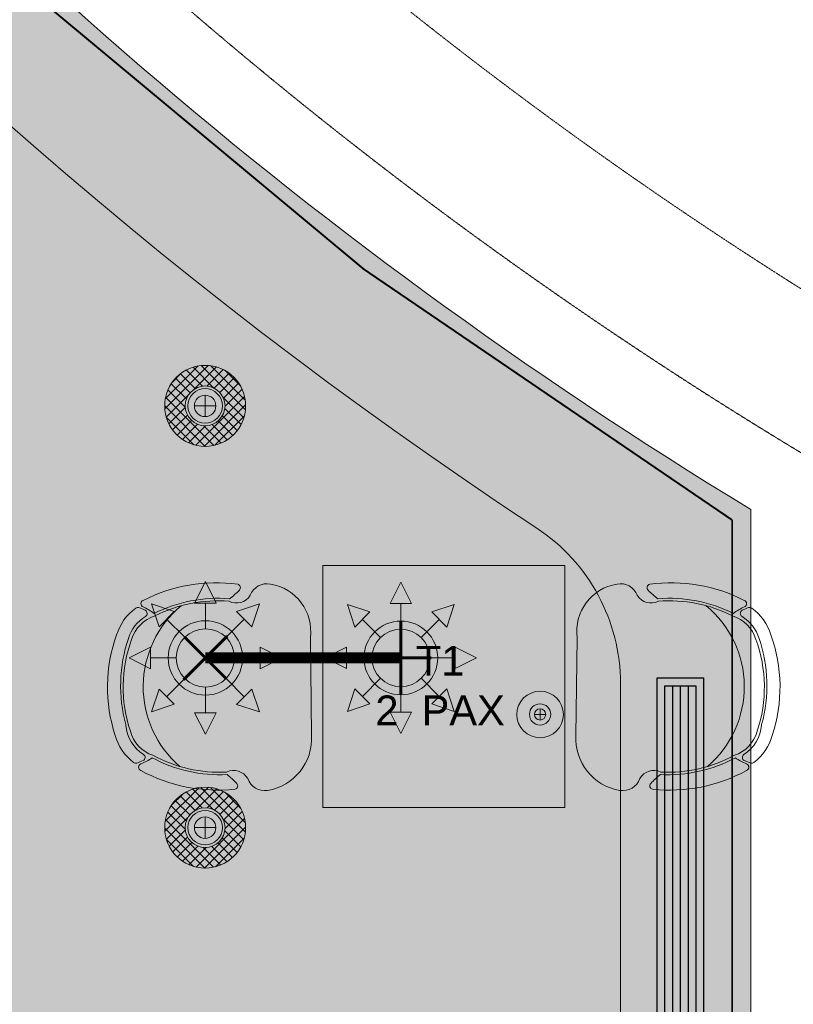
# Model space of a CAD drawing. Header units: millimetres. Extents: x 138182 to 148194, y 4376 to 21165.
# Tile 6 of 9: x 143912 to 145990, y 12162 to 14807. Entities that reach past the tile are written whole.
import ezdxf

# ---------------------------------------------------------------- set-up
doc = ezdxf.new("R2010")
doc.units = ezdxf.units.MM
doc.header["$LTSCALE"] = 2.5
doc.linetypes.add('( Hidden )', pattern=[0.375, 0.25, -0.125])
doc.linetypes.add('HIDDEN', pattern=[0.375, 0.25, -0.125])
for name, color, linetype, lineweight in [('00-ABM-SPR-68-D', 6, 'Continuous', 0), ('Dimension', 40, 'Continuous', 0), ('ELEC', 1, 'Continuous', 5), ('Electrical', 1, 'Continuous', 5), ('HATCH LIGHT', 250, 'Continuous', 0), ('HATCH MEDIUM', 251, 'Continuous', 5), ('SPRINKLER PENDANT EXIS.', 6, 'Continuous', 0)]:
    doc.layers.add(name, color=color, linetype=linetype, lineweight=lineweight)
for name, color, linetype in [('2', 2, 'Continuous'), ('FIRE SPRINKLER PIPE', 1, 'Continuous'), ('MEPTEK-HVAC- LINEAR GRILL', 5, 'Continuous')]:
    doc.layers.add(name, color=color, linetype=linetype)
doc.styles.add('RG_3F_TITLE BLOCK_A1$0$A1 TBLOCK LBV$0$Style-arial', font='arial.ttf')

# ---------------------------------------------------------------- blocks, each defined once
blk = doc.blocks.new('hatch')
h = blk.add_hatch()
h.set_pattern_fill('FLEX', color=256, scale=10)
h.set_pattern_definition([(0, (-140.1241893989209, -20916.01759239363), (0, 63.5), [63.5, -63.5]), (45, (-76.62418939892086, -20916.01759239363), (0, 63.499999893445), [15.875, -58.052561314, 15.875, -89.80256131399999])])
edge = h.paths.add_edge_path()
edge.add_arc((215877.7525466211, 2464.580589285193), 12279.95709463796, 199.7789586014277, 238.7556541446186, ccw=False)
edge.add_line((204322.2502413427, -1690.863155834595), (203976.0716136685, -1690.863155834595))
edge.add_line((203976.0716136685, -1690.863155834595), (203976.0716136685, -9185.352777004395))
edge.add_line((203976.0716136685, -9185.352777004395), (204226.0716136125, -9185.352777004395))
edge.add_line((204226.0716136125, -9185.352777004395), (204226.0716136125, -9935.352777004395))
edge.add_line((204226.0716136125, -9935.352777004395), (204226.0716136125, -9900.352777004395))
edge.add_line((204226.0716136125, -9900.352777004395), (206576.0716136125, -9900.352777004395))
edge.add_line((206576.0716136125, -9900.352777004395), (206576.0716136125, -14735.35277710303))
edge.add_line((206576.0716136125, -14735.35277710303), (209508.275232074, -14735.35277710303))
edge.add_line((209508.275232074, -14735.35277710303), (209508.275232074, -8034.329115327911))
edge = h.paths.add_edge_path(flags=16)
edge.add_arc((208658.275232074, -12135.35277710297), 500.0000000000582, 270.0000000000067, 359.9999999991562, ccw=False)
edge.add_line((208658.275232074, -12635.35277710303), (207426.0716136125, -12635.35277710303))
edge.add_arc((207426.0716136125, -12135.35277710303), 500, 180, 270, ccw=False)
edge.add_line((206926.0716136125, -12135.35277710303), (206926.0716136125, -10050.35277700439))
edge.add_arc((206427.4942636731, -10048.93012694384), 498.5793796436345, 359.8365115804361, 450.1634884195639)
edge.add_line((206426.0716136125, -9550.352777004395), (204826.0716136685, -9550.352777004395))
edge.add_arc((204826.0716136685, -9050.352777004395), 500, 180, 270, ccw=False)
edge.add_line((204326.0716136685, -9050.352777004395), (204326.0716136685, -7850.770101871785))
edge.add_arc((205406.2731338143, -7041.038865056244), 1350.000000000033, 216.8556406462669, 503.144359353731)
edge.add_line((204326.0716136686, -6231.307628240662), (204326.0716136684, -2641.737441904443))
edge.add_arc((215877.7525466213, 2464.580589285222), 12629.95709463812, 203.84739980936, 236.6434316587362)
edge.add_arc((208658.2752321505, -8502.411733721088), 499.9999999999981, -8.373035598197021e-10, 56.643431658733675, ccw=False)
edge.add_line((209158.2752321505, -8502.411733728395), (209158.275232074, -12135.35277711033))
edge = h.paths.add_edge_path(flags=16)
edge.add_arc((205406.2731338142, -7041.038865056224), 900, 0, 360)
h = blk.add_hatch()
h.set_pattern_fill('GRASS', color=256, scale=5)
h.set_pattern_definition([(90, (0, 0), (-89.8025612, 89.8025612), [23.8125, -155.7926224]), (45, (0, 0), (-89.80256121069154, 89.80256121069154), [23.8125, -103.1875]), (135, (0, 0), (-89.80256121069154, -89.80256121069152), [23.8125, -103.1875])])
edge = h.paths.add_edge_path()
edge.add_arc((208658.2752321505, -8502.411733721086), 500, 359.9999999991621, 416.6434316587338)
edge.add_arc((215877.7525466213, 2464.580589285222), 12629.9570946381, 203.8473998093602, 236.6434316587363, ccw=False)
edge.add_line((204326.0716136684, -2641.737441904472), (204326.0716136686, -6231.307628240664))
edge.add_arc((205406.2731338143, -7041.038865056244), 1350.000000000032, -143.14435935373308, 143.1443593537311, ccw=False)
edge.add_line((204326.0716136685, -7850.770101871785), (204326.0716136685, -9050.352777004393))
edge.add_arc((204826.0716136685, -9050.352777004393), 500, 180, 270)
edge.add_line((204826.0716136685, -9550.352777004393), (206426.0716136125, -9550.352777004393))
edge.add_arc((206426.0716136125, -10050.3527770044), 500.0000000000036, 3.979039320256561e-13, 90, ccw=False)
edge.add_line((206926.0716136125, -10050.35277700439), (206926.0716136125, -12135.35277710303))
edge.add_arc((207426.0716136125, -12135.35277710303), 500, 180, 270)
edge.add_line((207426.0716136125, -12635.35277710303), (208658.275232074, -12635.35277710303))
edge.add_arc((208658.275232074, -12135.352777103), 500.0000000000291, 270.0000000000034, 359.9999999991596)
edge.add_line((209158.275232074, -12135.35277711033), (209158.2752321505, -8502.411733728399))
edge = h.paths.add_edge_path(flags=17)
edge.add_arc((205406.2731338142, -7041.038865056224), 900, 0, 360)
h.paths.add_polyline_path([(204871.1371718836, -7057.170748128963), (205040.0222840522, -7057.170748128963), (205040.0222840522, -6927.646614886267), (204871.1371718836, -6927.646614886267)], flags=16)
h.paths.add_polyline_path([(205771.1371718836, -7057.170748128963), (205940.0222840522, -7057.170748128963), (205940.0222840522, -6927.646614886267), (205771.1371718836, -6927.646614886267)], flags=16)
blk.add_lwpolyline([(204322.2502413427, -1690.86315583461, 0.1717267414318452), (209508.275232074, -8034.329115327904), (209508.275232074, -14735.35277710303), (206576.0716136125, -14735.35277710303), (206576.0716136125, -9900.352777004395), (204226.0716136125, -9900.352777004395)], format="xyb")
blk.add_lwpolyline([(204326.0716136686, -6231.30762824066), (204326.0716136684, -2641.737441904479, 0.1440845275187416), (208933.199105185, -8084.779282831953, -0.2523121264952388), (209158.2752321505, -8502.411733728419), (209158.275232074, -12135.35277711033, -0.4142135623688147), (208658.275232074, -12635.35277710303), (207426.0716136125, -12635.35277710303, -0.414213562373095), (206926.0716136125, -12135.35277710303), (206926.0716136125, -10050.35277700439, 0.414213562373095), (206426.0716136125, -9550.352777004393), (204826.0716136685, -9550.352777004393, -0.414213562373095), (204326.0716136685, -9050.352777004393), (204326.0716136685, -7850.770101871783, 3.001244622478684)], format="xyb", close=True)
blk = doc.blocks.new('04P-CH~1')
blk.add_line((-0.6031483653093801, 0.6001817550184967), (-0.3259178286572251, 0.5969723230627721))
for centre, radius, start, end in [((-0.6123443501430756, 0.4516051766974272), 0.148860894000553, 86.45825840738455, 170.8444097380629), ((-0.3081052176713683, 0.4618155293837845), 0.1363255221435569, 9.13238634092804, 97.50786775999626), ((-0.7091651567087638, 0.4672097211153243), 0.05079066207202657, 170.8444097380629, 251.0023082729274), ((-0.2234067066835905, 0.4739772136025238), 0.05079066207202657, 290.5940558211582, 10.75195435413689), ((-0.7491188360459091, 0.3791521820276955), 0.04638056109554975, 334.7033744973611, 59.67207026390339), ((-0.1810154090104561, 0.3870668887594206), 0.04638056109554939, 121.9242938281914, 206.8929895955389), ((-0.01507763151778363, 0.2198008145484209), 0.2487591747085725, 135.0300136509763, 143.5831327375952), ((-0.183994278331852, 0.388540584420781), 0.01, 12.63524426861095, 135.0300136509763), ((-0.3025703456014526, 0.3344026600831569), 0.4559836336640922, 173.9296067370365, 208.6243251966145), ((-0.7461821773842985, 0.3807082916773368), 0.01, 46.56635044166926, 168.9611198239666), ((-0.9103324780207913, 0.20732829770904), 0.2487591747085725, 38.01323135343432, 46.56635044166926), ((-0.6165329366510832, 0.3347719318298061), 0.395394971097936, 333.0732009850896, 4.542664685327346), ((-0.6163865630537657, 0.3348470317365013), 0.4024527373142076, 333.2275173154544, 4.650681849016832), ((-0.6261439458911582, 0.3298946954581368), 0.4559836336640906, 332.97203889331, 7.666757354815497), ((-0.3124619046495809, 0.3390812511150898), 0.4024527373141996, 176.9456822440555, 208.3688467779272), ((-0.3123134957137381, 0.339010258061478), 0.3953949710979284, 177.0536994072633, 208.5231631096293), ((-0.4650128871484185, 0.4209880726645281), 0.2984630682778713, 220.6847974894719, 320.3883365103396), ((-0.5508516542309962, 0.06342454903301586), 0.143257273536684, 143.8869854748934, 158.532609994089), ((-0.5650891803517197, 0.1825388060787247), 0.1, 198.8657511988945, 254.7714601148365), ((-0.359496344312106, 0.1854030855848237), 0.1, 286.8249039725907, 342.7306128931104), ((-0.37041003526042, 0.06593842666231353), 0.143257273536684, 23.06375409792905, 37.70937861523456), ((-0.6934768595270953, 0.1195123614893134), 0.01, 200.825950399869, 338.532609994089), ((-0.5508516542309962, 0.06342454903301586), 0.1371488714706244, 154.5720803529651, 162.6984799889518), ((-0.6656831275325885, 0.118019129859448), 0.01, 32.67559531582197, 154.5720803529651), ((-0.565089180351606, 0.1825388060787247), 0.1095070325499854, 212.675595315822, 265.1902148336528), ((-0.359496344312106, 0.1854030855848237), 0.1095070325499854, 286.8249039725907, 328.9207687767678), ((-0.2571440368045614, 0.1237108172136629), 0.01, 27.02428373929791, 148.9207687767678), ((-0.37041003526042, 0.06593842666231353), 0.1371488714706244, 18.89788410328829, 27.02428373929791), ((-0.2294026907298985, 0.125977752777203), 0.01, 203.063754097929, 340.7704136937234), ((-0.6722474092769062, 0.1012386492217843), 0.01, 162.6984799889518, 217.1873220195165), ((-0.565089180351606, 0.1825388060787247), 0.1445087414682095, 217.1873220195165, 254.7714601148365), ((-0.4661007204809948, 0.4572993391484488), 0.3918096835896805, 251.3561602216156, 290.2402038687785), ((-0.359496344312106, 0.1854030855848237), 0.1445087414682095, 286.8249039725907, 324.4090420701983), ((-0.2501148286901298, 0.1071197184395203), 0.01, 324.4090420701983, 18.89788410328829), ((-0.5751096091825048, 0.06345261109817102), 0.01, 75.17077140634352, 85.19021483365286), ((-0.4624460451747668, 0.4792239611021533), 0.4207656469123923, 254.8304803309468, 288.6631076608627), ((-0.466082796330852, 0.45601277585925), 0.4350317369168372, 251.6489727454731, 289.9473913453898)]:
    blk.add_arc(centre, radius, start, end)
blk = doc.blocks.new('furniture 1')
blk.add_lwpolyline([(200675.8590887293, -8269.335184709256), (200025.8590887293, -8269.335184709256), (200025.8590887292, -8919.335184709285), (200675.8590887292, -8919.335184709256)], close=True)
at = {"yscale": 946.5666576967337, "zscale": 946.5666576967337}
for p, xscale, rotation in [((199427.3618447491, -8154.623643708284), -946.5666576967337, 270), ((201274.3563327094, -8154.623643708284), 946.5666576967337, 90)]:
    blk.add_blockref('04P-CH~1', p, dxfattribs=dict(at, xscale=xscale, rotation=rotation))
at = {"insert": (200089.4074352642, -8485.008496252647), "char_height": 80, "width": 503.3087251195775, "attachment_point": 1, "style": 'RG_3F_TITLE BLOCK_A1$0$A1 TBLOCK LBV$0$Style-arial'}
blk.add_mtext('\\pxqc;T{\\fArial|b0|i0|c178|p39;1\\P}2{\\fArial|b0|i0|c178|p39; } PAX', dxfattribs=at)
blk = doc.blocks.new('wall')
at = {"layer": 'HATCH MEDIUM', "linetype": '( Hidden )'}
blk.add_lwpolyline([(204515.9667851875, -360.9740200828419, 0.0121040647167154), (204666.6679510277, -908.0491653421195), (204888.7708374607, -1571.879519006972, 0.1712228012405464), (209864.8845784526, -7577.92111328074), (210475.8443302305, -7919.576174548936, 0.03153968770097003), (211826.6300441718, -8517.890621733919)], format="xyb", dxfattribs=at)
at = {"layer": 'HATCH MEDIUM', "linetype": '( Hidden )', "ltscale": 2}
blk.add_lwpolyline([(204152.128335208, -451.7847150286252, 0.01222071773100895), (204309.2819670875, -1021.764262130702), (204534.9103264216, -1696.131695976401, 0.1714629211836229), (209677.0061526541, -7902.509409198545), (210297.6637615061, -8249.587613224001, 0.03165643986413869), (211696.6679567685, -8869.65027808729, 0.03165643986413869)], format="xyb", dxfattribs=at)
blk = doc.blocks.new('*U62')
at = {"color": 8}
for p, q in [((25, 100), (4772.629123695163, 100)), ((25, 75), (4772.629123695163, 75)), ((25, 50), (4772.629123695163, 50))]:
    blk.add_line(p, q, dxfattribs=at)
blk.add_lwpolyline([(0, 0), (0, 150), (4797.629123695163, 150), (4797.629123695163, 0)], close=True)
at = {"color": 1}
blk.add_lwpolyline([(25, 25), (25, 125), (4772.629123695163, 125), (4772.629123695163, 25)], close=True, dxfattribs=at)
blk = doc.blocks.new('hvac1')
at = {"layer": 'MEPTEK-HVAC- LINEAR GRILL', "xscale": 0.8333333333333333, "yscale": 0.8333333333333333, "zscale": 0.8333333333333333, "rotation": 270}
blk.add_blockref('*U62', (209313.9735994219, -9081.402715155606, -7.415310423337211), dxfattribs=at)
blk = doc.blocks.new('FSDT')
at = {"layer": '00-ABM-SPR-68-D', "lineweight": 0}
h = blk.add_hatch(color=256, dxfattribs=at)
h.paths.add_polyline_path([(103182.6516515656, 15073.27338533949, 1), (103042.6144157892, 15213.31062111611, 1)])
h.paths.add_polyline_path([(103057.8831850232, 15198.04185188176, -1), (103167.3828823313, 15088.54215457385, -1)], flags=16)
at = {"layer": 'SPRINKLER PENDANT EXIS.'}
h = blk.add_hatch(color=4, dxfattribs=at)
h.paths.add_polyline_path([(102687.5103437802, 15143.28370118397, 1), (102487.5103444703, 15143.30030526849, 1)])
h.paths.add_polyline_path([(102509.3170719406, 15143.29849486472, -1), (102665.7036163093, 15143.28551158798, -1)], flags=16)
at = {"layer": '00-ABM-SPR-68-D', "lineweight": 0}
for p, q in [((103112.6330336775, 15346.43261297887), (103083.9653311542, 15289.28129551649)), ((103112.6330336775, 15346.43261297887), (103141.3007362, 15289.28129551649)), ((103083.9653311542, 15289.28129551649), (103141.3007362, 15289.28129551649)), ((103112.633033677, 15220.71998173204), (103112.633033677, 15289.28129551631)), ((102968.9909309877, 15286.93410591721), (103029.6741419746, 15266.79314864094)), ((102968.9909309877, 15286.93410591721), (102989.1318882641, 15226.2508949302)), ((102989.1318882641, 15226.2508949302), (103029.6741419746, 15266.79314864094)), ((103256.2751363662, 15286.93410591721), (103195.5919253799, 15266.79314864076)), ((103195.5919253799, 15266.79314864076), (103236.1341790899, 15226.25089493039)), ((103256.2751363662, 15286.93410591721), (103236.1341790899, 15226.25089493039)), ((103057.8831850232, 15198.04185188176), (103009.4030151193, 15246.52202178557)), ((103167.3828823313, 15198.04185188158), (103215.8630522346, 15246.52202178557)), ((102909.4924239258, 15143.29200322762), (102966.643741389, 15171.95970575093)), ((102966.643741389, 15171.95970575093), (102966.643741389, 15114.62430070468)), ((103315.773643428, 15143.29200322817), (103258.6223259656, 15171.95970575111)), ((103258.6223259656, 15171.95970575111), (103258.6223259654, 15114.62430070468)), ((102909.4924239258, 15143.29200322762), (102966.643741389, 15114.62430070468)), ((103035.2050551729, 15143.29200322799), (102966.643741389, 15143.29200322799)), ((103190.0610121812, 15143.2920032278), (103258.6223259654, 15143.29200322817)), ((103315.773643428, 15143.29200322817), (103258.6223259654, 15114.62430070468)), ((103057.8831850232, 15088.54215457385), (103009.4030151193, 15040.06198467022)), ((103167.3828823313, 15088.54215457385), (103215.8630522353, 15040.06198467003)), ((102968.9909309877, 14999.64990053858), (102989.1318882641, 15060.33311152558)), ((103029.6741419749, 15019.79085781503), (102989.1318882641, 15060.33311152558)), ((103112.6330336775, 15065.86402472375), (103112.6330336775, 14997.30271093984)), ((103236.13417909, 15060.33311152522), (103195.5919253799, 15019.79085781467)), ((103256.2751363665, 14999.64990053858), (103236.13417909, 15060.33311152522)), ((102968.9909309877, 14999.64990053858), (103029.6741419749, 15019.79085781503)), ((103112.633033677, 14940.15139347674), (103083.965331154, 14997.30271093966)), ((103141.3007362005, 14997.30271093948), (103083.965331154, 14997.30271093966)), ((103112.633033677, 14940.15139347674), (103141.3007362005, 14997.30271093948)), ((103256.2751363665, 14999.64990053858), (103195.5919253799, 15019.79085781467))]:
    blk.add_line(p, q, dxfattribs=at)
at = {"layer": '00-ABM-SPR-68-D', "lineweight": 0, "const_width": 7.687165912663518}
for points in [[(103112.6330336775, 15044.27072419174), (103112.633033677, 15242.31328226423)], [(103030.3215453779, 15143.29200322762), (103194.9445219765, 15143.29200322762)]]:
    blk.add_lwpolyline(points, dxfattribs=at)
at = {"layer": '00-ABM-SPR-68-D', "lineweight": 0}
for radius in [99.02127903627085, 77.42797850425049]:
    blk.add_circle((103112.633033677, 15143.29200322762), radius, dxfattribs=at)
at = {"layer": 'FIRE SPRINKLER PIPE', "const_width": 30}
blk.add_lwpolyline([(103112.633033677, 15143.29200322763), (102587.510344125, 15143.29200322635)], dxfattribs=at)
at = {"layer": 'SPRINKLER PENDANT EXIS.', "color": 4}
for p, q in [((102587.5273756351, 15348.44044306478), (102558.5715315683, 15290.72664880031)), ((102587.5273756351, 15348.44044306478), (102616.4736364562, 15290.72184174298)), ((102442.4605342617, 15288.36589928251), (102503.7418459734, 15268.02078220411)), ((102442.4605342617, 15288.36589928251), (102462.79547586, 15227.08121029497)), ((102558.5715315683, 15290.72664880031), (102616.4736364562, 15290.72184174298)), ((102587.5168357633, 15221.48527541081), (102587.5225840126, 15290.72424527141)), ((102732.5842401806, 15288.34181308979), (102671.2995511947, 15268.00687149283)), ((102732.5842401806, 15288.34181308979), (102712.2391231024, 15227.0605013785)), ((102462.79547586, 15227.08121029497), (102503.7418459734, 15268.02078220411)), ((102671.2995511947, 15268.00687149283), (102712.2391231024, 15227.0605013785)), ((102532.2239414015, 15198.58758651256), (102483.2686609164, 15247.55099624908)), ((102642.8059274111, 15198.57840594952), (102691.7693371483, 15247.53368643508)), ((102382.3619042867, 15143.30903473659), (102440.0805056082, 15172.2552955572)), ((102440.0756985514, 15114.35319067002), (102440.0805056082, 15172.2552955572)), ((102734.9449896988, 15172.23081578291), (102734.9401826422, 15114.32871089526)), ((102792.6587839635, 15143.27497171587), (102734.9449896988, 15172.23081578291)), ((102382.3619042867, 15143.30903473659), (102440.0756985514, 15114.35319067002)), ((102509.3170719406, 15143.29849486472), (102440.0781020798, 15143.30424311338)), ((102665.7036163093, 15143.28551158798), (102734.9425861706, 15143.27976333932)), ((102792.6587839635, 15143.27497171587), (102734.9401826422, 15114.32871089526)), ((102532.2147608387, 15088.00560050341), (102483.2513511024, 15039.05032001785)), ((102642.7967468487, 15087.99641993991), (102691.7520273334, 15039.03301020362)), ((102442.4364480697, 14998.24219336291), (102462.781565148, 15059.52350507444)), ((102462.781565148, 15059.52350507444), (102503.7211370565, 15018.57713496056)), ((102587.5038524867, 15065.09873104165), (102587.4981042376, 14995.85976118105)), ((102712.2252123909, 15059.50279615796), (102671.2788422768, 15018.56322424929)), ((102732.5601539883, 14998.21810717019), (102712.2252123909, 15059.50279615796)), ((102442.4364480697, 14998.24219336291), (102503.7211370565, 15018.57713496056)), ((102732.5601539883, 14998.21810717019), (102671.2788422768, 15018.56322424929)), ((102587.4933126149, 14938.14356338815), (102558.547051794, 14995.86216471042)), ((102616.4491566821, 14995.85735765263), (102558.547051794, 14995.86216471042)), ((102587.4933126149, 14938.14356338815), (102616.4491566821, 14995.85735765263))]:
    blk.add_line(p, q, dxfattribs=at)
at = {"layer": 'SPRINKLER PENDANT EXIS.', "color": 4, "const_width": 7.763145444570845}
for points in [[(102528.727177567, 15084.5185962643), (102646.2935106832, 15202.06541018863)], [(102642.7967468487, 15087.99641993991), (102532.2239414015, 15198.58758651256)]]:
    blk.add_lwpolyline(points, dxfattribs=at)
at = {"layer": 'SPRINKLER PENDANT EXIS.', "color": 4}
for radius in [99.99999999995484, 78.19327245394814]:
    blk.add_circle((102587.5103441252, 15143.2920032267), radius, dxfattribs=at)
blk = doc.blocks.new('MODEL_GF__LIGHTING$0$downligh for toi.ip44')
at = {"true_color": 0x636466}
h = blk.add_hatch(dxfattribs=at)
h.set_pattern_fill('ANSI37', color=251, scale=10)
h.set_pattern_definition([(45, (0, 0), (-22.45064030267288, 22.45064030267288), []), (135, (0, 0), (-22.45064030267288, -22.45064030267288), [])])
h.paths.add_polyline_path([(-189.4098547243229, 0, 1), (189.4098547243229, 0, 1)])
h.paths.add_polyline_path([(93.1149320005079, 0, -1), (-93.1149320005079, 0, -1)], flags=16)
h.paths.add_polyline_path([(80.60529195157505, 0, -1), (-80.60529195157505, 0, -1)], flags=0)
h.paths.add_polyline_path([(50.0801282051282, 0, -1), (-50.0801282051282, 0, -1)], flags=0)
for p, q in [((3.066523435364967e-15, 50.0801282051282), (-9.1995703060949e-15, -50.0801282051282)), ((50.0801282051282, 0), (-50.0801282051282, 6.133046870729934e-15))]:
    blk.add_line(p, q)
for radius in [189.4098547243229, 93.1149320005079, 80.60529195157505, 50.0801282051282]:
    blk.add_circle((0, 0), radius)
blk = doc.blocks.new('SPOT')
for points in [[(25802.38770833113, 4859.831588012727), (25802.38770833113, 4856.831588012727)], [(25803.88770833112, 4858.331588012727), (25800.88770833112, 4858.331588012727)]]:
    blk.add_lwpolyline(points)
for radius in [6.257377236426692, 2.854242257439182, 1.5]:
    blk.add_circle((25802.38770833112, 4858.331588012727), radius)
blk = doc.blocks.new('light01')
at = {"layer": 'ELEC', "xscale": 0.574104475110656, "yscale": 0.574104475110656, "zscale": 0.574104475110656, "rotation": 270}
for p in [(149280.5755140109, 13159.66263288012), (149280.5755140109, 12026.60231528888)]:
    blk.add_blockref('MODEL_GF__LIGHTING$0$downligh for toi.ip44', p, dxfattribs=at)
at = {"layer": 'ELEC', "xscale": 10, "yscale": 10, "zscale": 10}
blk.add_blockref('SPOT', (-107843.3015693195, -36252.65106483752), dxfattribs=at)
blk = doc.blocks.new('light')
at = {"layer": 'Electrical', "linetype": 'HIDDEN', "ltscale": 2, "const_width": 5}
blk.add_lwpolyline([(204259.6040079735, -1690.863155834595, 0.1700335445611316), (209458.2650972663, -8063.042344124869), (209458.2650972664, -14685.35277710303), (206626.0716136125, -14685.35277710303), (206626.0716136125, -9850.352777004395), (204229.0665462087, -9850.352777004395)], format="xyb", dxfattribs=at)

msp = doc.modelspace()

# ---------------------------------------------------------------- block references
at = {"layer": 'HATCH LIGHT'}
msp.add_blockref('hatch', (-63632.32198444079, 21526.16193663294), dxfattribs=at)

# ---------------------------------------------------------------- next in the draw order: block references
msp.add_blockref('furniture 1', (-55299.9058410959, 21610.14434423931), dxfattribs=at)

# ---------------------------------------------------------------- next in the draw order: block references
at = {"layer": '2'}
msp.add_blockref('light01', (-4870.724075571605, 610.1443442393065), dxfattribs=at)
at = {"layer": 'Dimension'}
for name, p in [('wall', (-63632.32198444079, 21526.16193663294)), ('light', (-63632.32198444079, 21526.16193663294)), ('hvac1', (-63689.83062954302, 22120.23614443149, 7.415310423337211))]:
    msp.add_blockref(name, p, dxfattribs=at)
at = {"layer": 'SPRINKLER PENDANT EXIS.'}
msp.add_blockref('FSDT', (41823.11057052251, -2050.541482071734), dxfattribs=at)

doc.saveas('drawing.dxf')
